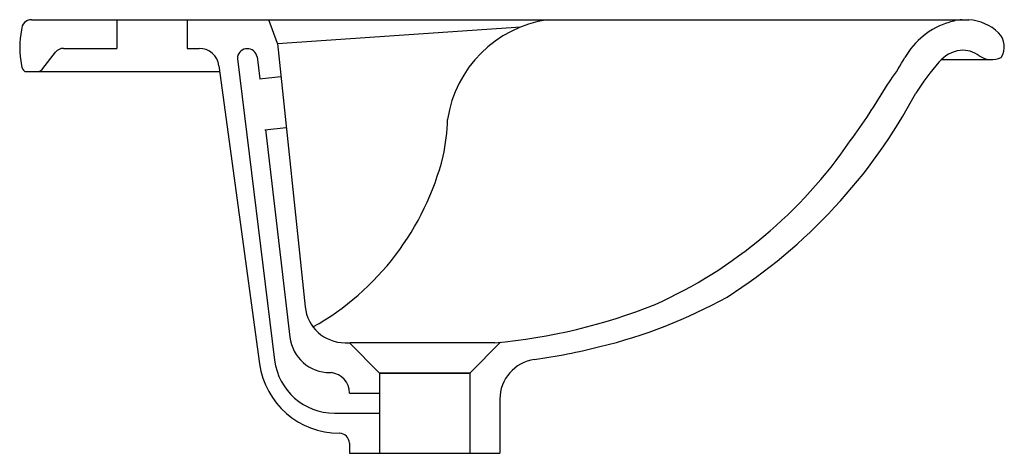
# Model space of a CAD drawing. Header units: millimetres. Extents: x 0 to 0.491, y -0.19 to 0.026.
import ezdxf

# ---------------------------------------------------------------- set-up
doc = ezdxf.new("R2010")
doc.units = ezdxf.units.MM
doc.layers.add('BLOCKS', color=3, linetype='Continuous')

msp = doc.modelspace()

# ---------------------------------------------------------------- linework, layer by layer
at = {"layer": 'BLOCKS'}
for p, q in [((0.005889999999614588, 0.02577400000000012), (0.4730909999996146, 0.02577400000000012)), ((0.04838999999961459, 0.02577400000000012), (0.04838999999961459, 0.01149999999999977)), ((0.08338999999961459, 0.02577400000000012), (0.08338999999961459, 0.01149999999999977)), ((0.1284239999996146, 0.01399099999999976), (0.1242019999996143, 0.02577400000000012)), ((0.1284239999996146, 0.01399099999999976), (0.2498269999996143, 0.02220700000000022)), ((0.02182899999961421, 0.01149999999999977), (0.04838999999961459, 0.01149999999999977)), ((0.08338999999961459, 0.01149999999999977), (0.08940599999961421, 0.01149999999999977)), ((0.1284239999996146, 0.01399099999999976), (0.1422349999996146, -0.1172530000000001)), ((0.01155099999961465, 0.001430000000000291), (0.01788199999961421, 0.009569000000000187)), ((0.1085079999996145, 0.006229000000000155), (0.1270679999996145, -0.1439400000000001)), ((0.1183159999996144, 0.007341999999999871), (0.1196029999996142, -0.00363399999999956)), ((0.4593219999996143, 0.005910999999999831), (0.4842239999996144, 0.005910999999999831)), ((0.002586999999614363, 0), (0.0997029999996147, 0)), ((0.09931399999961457, 0.002850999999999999), (0.1195709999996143, -0.1456659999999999)), ((0.1195679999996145, -0.003637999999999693), (0.1301789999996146, -0.002533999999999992)), ((0.4319799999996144, -0.00728999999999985), (0.4341229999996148, -0.00424699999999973)), ((0.1222109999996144, -0.02904699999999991), (0.1328219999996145, -0.02794300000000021)), ((0.1225759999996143, -0.02900899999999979), (0.1346909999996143, -0.132398)), ((0.1621249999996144, -0.1351599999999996), (0.1646959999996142, -0.1351599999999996)), ((0.1792899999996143, -0.1502600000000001), (0.1642899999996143, -0.1352600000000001)), ((0.2368689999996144, -0.1351599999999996), (0.1646959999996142, -0.1351599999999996)), ((0.2242899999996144, -0.1502600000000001), (0.2396519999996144, -0.1348989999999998)), ((0.1545549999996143, -0.1500700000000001), (0.1552079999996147, -0.1500700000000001)), ((0.2242929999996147, -0.1502600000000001), (0.1792879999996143, -0.1502600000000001)), ((0.1792879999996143, -0.1502600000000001), (0.1792879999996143, -0.1835919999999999)), ((0.1792899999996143, -0.1502600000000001), (0.2242899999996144, -0.1502600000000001)), ((0.1792899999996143, -0.1502600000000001), (0.1792899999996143, -0.1902599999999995)), ((0.2242899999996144, -0.1502600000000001), (0.2242899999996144, -0.1902599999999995)), ((0.2242929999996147, -0.1502600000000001), (0.2242929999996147, -0.1835919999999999)), ((0.1642869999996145, -0.1602600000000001), (0.1792899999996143, -0.1602600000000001)), ((0.2392899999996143, -0.1633349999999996), (0.2392899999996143, -0.1902599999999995)), ((0.1568409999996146, -0.1702599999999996), (0.1792899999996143, -0.1702599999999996)), ((0.1592039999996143, -0.1802599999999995), (0.1592899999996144, -0.1802599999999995)), ((0.1642899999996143, -0.1852599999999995), (0.1642899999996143, -0.1902599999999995)), ((0.1642899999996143, -0.1902599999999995), (0.2392899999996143, -0.1902599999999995))]:
    msp.add_line(p, q, dxfattribs=at)
for centre, radius, start, end in [((0.005889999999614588, 0.02077400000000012), 0.005, 90, 180), ((0.2718809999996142, -0.03288499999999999), 0.059342, 98.70575099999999, 171.259973), ((0.4713229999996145, 0.002001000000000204), 0.023839, 94.25288899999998, 110.173943), ((0.4713229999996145, 0.002001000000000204), 0.023839, 46.29812700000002, 85.74711100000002), ((0.04485299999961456, 0.0118870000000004), 0.044853, 168.571752, 191.428248), ((0.4736449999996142, -0.01137699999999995), 0.037276, 106.430037, 150.649786), ((0.4807439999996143, 0.01220300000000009), 0.009957, 328.2733929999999, 44.92785099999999), ((0.02182899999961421, 0.006499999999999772), 0.005, 90, 142.125016), ((0.08940599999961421, 0.001499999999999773), 0.01, 7.766677, 90), ((0.1134369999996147, 0.006351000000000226), 0.004979, 11.480106, 169.311553), ((0.4713159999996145, -0.006779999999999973), 0.017461, 98.41683000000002, 139.044508), ((0.4700469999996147, -0.002878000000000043), 0.013433, 52.547164, 95.496054), ((0.1110429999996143, 0.006666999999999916), 0.002572, 166.318206, 189.796123), ((0.3277479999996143, 0.07066500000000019), 0.130105, 324.845753, 330.649786), ((0.4844229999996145, 0.01690699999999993), 0.011033, 235.759906, 295.728127), ((0.004389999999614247, 0.003000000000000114), 0.003500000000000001, 180, 238.997281), ((0.007603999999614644, 0.004499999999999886), 0.005, 295.841933, 322.125016), ((0.5536699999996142, -0.07825699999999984), 0.126508, 139.044508, 147.807292), ((0.1533639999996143, 0.1570390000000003), 0.323468, 323.659047, 329.467646), ((0.2061209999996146, 0.1176080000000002), 0.272651, 302.481465, 331.88977), ((0.1121139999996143, -0.02114299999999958), 0.101151, 347.950617, 358.456788), ((0.2202259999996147, 0.09774200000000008), 0.234613, 294.270733, 325.647933), ((0.07972699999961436, -0.009361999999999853), 0.135368, 299.3896980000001, 345.935005), ((0.2294659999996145, 0.1093889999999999), 0.253643, 283.6168699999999, 299.0278599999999), ((0.1621249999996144, -0.1151599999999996), 0.02, 186.007017, 270), ((0.2117839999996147, 0.1468799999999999), 0.283153, 275.082607, 291.740104), ((0.1545549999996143, -0.13007), 0.02, 186.68325, 270), ((0.2143169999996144, 0.1582150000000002), 0.304679, 277.961976, 284.223928), ((0.1592039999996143, -0.1402600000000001), 0.04, 187.766677, 270), ((0.1568409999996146, -0.1402600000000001), 0.03, 187.045523, 270), ((0.2592899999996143, -0.1633349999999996), 0.02, 97.96197599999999, 180), ((0.1542899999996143, -0.1600279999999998), 0.01, 358.67111, 84.73652299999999), ((0.1592899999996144, -0.1852599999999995), 0.005, 0, 90)]:
    msp.add_arc(centre, radius, start, end, dxfattribs=at)

doc.saveas('drawing.dxf')
